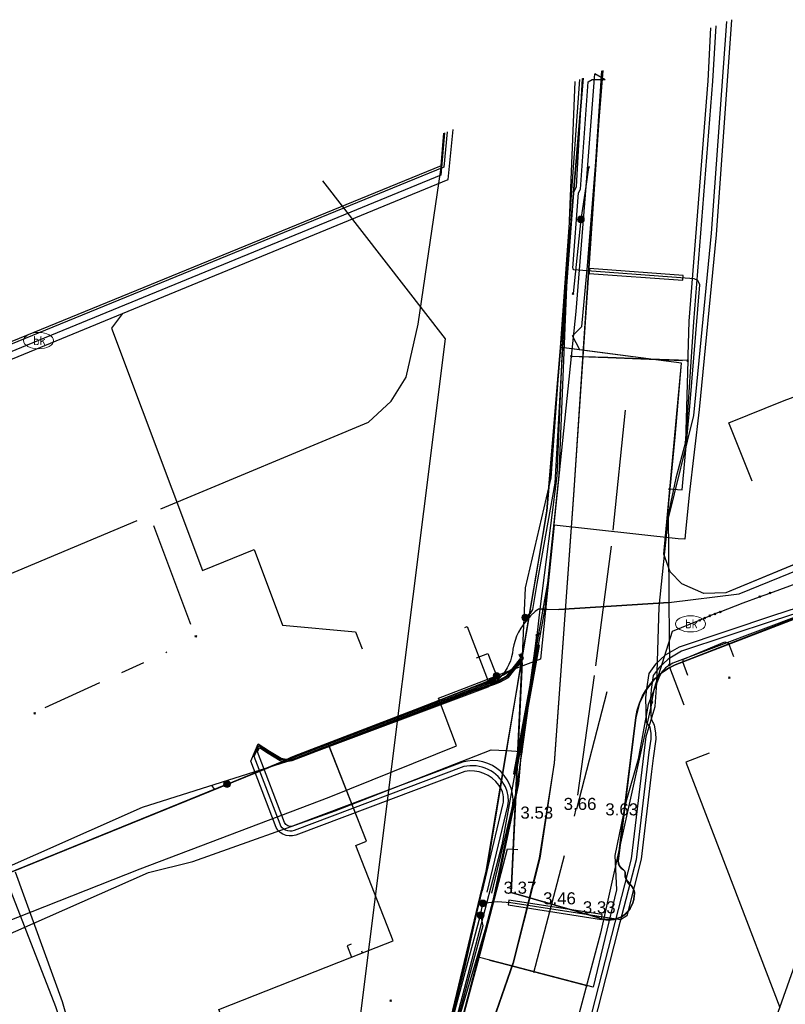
# Model space of a CAD drawing. Extents: x 102676 to 106538, y 417474 to 420545.
# Tile 110 of 112: x 105586 to 105650, y 419581 to 419662. Entities that reach past the tile are written whole.
import ezdxf
from ezdxf.enums import TextEntityAlignment as Align
from ezdxf.lldxf.tags import DXFTag

# ---------------------------------------------------------------- set-up
doc = ezdxf.new("R2010")
doc.units = 0
for name, pattern in [('AM-AS', [16, 10, -2, 2, -2]), ('DGN Style 3', [14.040647, 10.029034, -4.011614]), ('RI-OVERIG', [17, 5, -2, 2, -2, 0, -2, 2, -2])]:
    doc.linetypes.add(name, pattern=pattern)
doc.layers.get('0').update_dxf_attribs({"lineweight": 25})
for name, color, linetype, lineweight in [('00-Aslijn', 5, 'DGN Style 3', 25), ('B-WE-AM-AS-G', 10, 'AM-AS', 25), ('B-WE-KL-DATA_COAXKABEL_17_ZIGGO BV-G', 90, 'KL-DATA-N', 25), ('B-WE-KL-DATA_COAXKABEL_7_ZIGGO BV-G', 90, 'KL-DATA-N', 25), ('B-WE-KL-DATA_DUCT_ZIGGO BV-G', 90, 'Continuous', 25), ('B-WE-KL-DATA_EUROFIBER NEDERLAND BV-G', 90, 'KL-DATA-N', 25), ('B-WE-KL-DATA_HULPSTUK_KPN BV-S @ 0.5', 90, 'Continuous', 25), ('B-WE-KL-DATA_KABELBED_KPN BV-G', 90, 'Continuous', 25), ('B-WE-KL-DATA_KABELBED_ZIGGO BV-G', 90, 'Continuous', 25), ('B-WE-KL-DATA_MANTELBUIS_100_KPN BV-G', 90, 'Continuous', 25), ('B-WE-KL-DATA_MANTELBUIS_110_ZIGGO BV-G', 90, 'Continuous', 25), ('B-WE-KL-DATA_MANTELBUIS_160_ZIGGO BV-G', 90, 'Continuous', 25), ('B-WE-KL-DATA_MANTELBUIS_75_ZIGGO BV-G', 90, 'Continuous', 25), ('B-WE-KL-DATA_MANTELBUIS_90_ZIGGO BV-G', 90, 'Continuous', 25), ('B-WE-KL-DATA_MANTELBUIS_ASBESTCEMENT_100_KPN BV-G', 90, 'Continuous', 25), ('B-WE-KL-DATA_MANTELBUIS_ASBESTCEMENT_100_TENNET TSO-G', 90, 'Continuous', 25), ('B-WE-KL-DATA_MANTELBUIS_STAAL_125_KPN BV-G', 90, 'Continuous', 25), ('B-WE-KL-ET_LS_400 V_STEDIN NETBEHEER BV-G', 190, 'KL-LS-N', 25), ('B-WE-KL-ET_LS_HULPSTUK_STEDIN NETBEHEER BV-S @ 0.5', 190, 'Continuous', 25), ('B-WE-KL-ET_LS_MANTELBUIS_STAAL_110_STEDIN NETBEHEER BV-G', 190, 'Continuous', 25), ('B-WE-KL-ET_MS_13 KV_STEDIN NETBEHEER BV-G', 130, 'KL-MS-N', 25), ('B-WE-KL-ET_MS_6 KV_STEDIN NETBEHEER BV-G', 130, 'KL-MS-N', 25), ('B-WE-KL-ET_MS_HULPSTUK_STEDIN NETBEHEER BV-S @ 0.5', 130, 'Continuous', 25), ('B-WE-KL-GAS_LD_POLYETHYLEEN PE_25_0.1 BAR_STEDIN NETBEHEER BV-G', 50, 'KL-GAS-LD-N', 25), ('B-WE-KL-GAS_LD_POLYETHYLEEN PE_32_0.1 BAR_STEDIN NETBEHEER BV-G', 50, 'KL-GAS-LD-N', 25), ('B-WE-KL-GAS_LD_POLYETHYLEEN PE_63_0.1 BAR_STEDIN NETBEHEER BV-G', 50, 'KL-GAS-LD-N', 25), ('B-WE-KL-GAS_LD_POLYVINYLCHLORIDE PVC_110_0.1 BAR_STEDIN NETBEHEER BV-G', 50, 'KL-GAS-LD-N', 25), ('B-WE-KL-GAS_LD_POLYVINYLCHLORIDE PVC_200_0.1 BAR_STEDIN NETBEHEER BV-G', 50, 'KL-GAS-LD-N', 25), ('B-WE-KL-GAS_LD_POLYVINYLCHLORIDE PVC_32_0.1 BAR_STEDIN NETBEHEER BV-G', 50, 'KL-GAS-LD-N', 25), ('B-WE-KL-GAS_LD_STAAL_219_0.1 BAR_STEDIN NETBEHEER BV-G', 50, 'KL-GAS-LD-N', 25), ('B-WE-KL-OVERIG_HULPSTUK_STADSBEHEER GEMEENTE DORDRECHT-S @ 0.5', 8, 'Continuous', 25), ('B-WE-KL-WATER_ASBESTCEMENT_176_EVIDES INFRA-G', 170, 'KL-WATER-N', 25), ('B-WE-KL-WATER_EVIDES INFRA-S @ 0.5', 170, 'Continuous', 25), ('B-WE-KL-WATER_HPE_110_EVIDES INFRA-G', 170, 'KL-WATER-N', 25), ('B-WE-KL-WATER_HULPSTUK_EVIDES INFRA-S @ 0.5', 170, 'Continuous', 25), ('B-WE-KL-WATER_POLYVINYLCHLORIDE PVC_160_EVIDES INFRA-G', 170, 'KL-WATER-N', 25), ('B-WE-KL-WATER_POLYVINYLCHLORIDE PVC_200_EVIDES INFRA-G', 170, 'KL-WATER-N', 25), ('B-WE-OG-INFO_EUROFIBER NEDERLAND BV-G', 7, 'Continuous', 25), ('B-WE-RI-DRUK_HIGH DENSITY POLYETHYLENE HDPE_50_STADSBEHEER GEMEENTE DORDRECHT-G', 210, 'RI-PERS', 25), ('B-WE-RI-DRUK_HIGH DENSITY POLYETHYLENE HDPE_63_STADSBEHEER GEMEENTE DORDRECHT-G', 210, 'RI-PERS', 25), ('B-WE-RI-DRUK_HIGH DENSITY POLYETHYLENE HDPE_75_STADSBEHEER GEMEENTE DORDRECHT-G', 210, 'RI-PERS', 25), ('B-WE-RI-VRIJVERVAL_POLYVINYLCHLORIDE PVC_STADSBEHEER GEMEENTE DORDRECHT-G', 210, 'RI-OVERIG', 25), ('DTM-Hoogtecijfer', 7, 'Continuous', 25), ('Hoogtecijfer', 7, 'Continuous', 25), ('V-WE-KL-DATA_OVERIG_TENNET TSO-G', 90, 'KL-DATA-V', 25)]:
    doc.layers.add(name, color=color, linetype=linetype, lineweight=lineweight)
doc.styles.add('NLCS-ISO', font='NLCS-ISO.ttf')
doc.styles.get("Standard").update_dxf_attribs({"font": 'arial.ttf'})
tags = doc.linetypes.add('KL-DATA-N', pattern='A,4,-1,[101,NLCS.shx,S=0.5,R=0,X=0,Y=0],-1,4,-1,["D",Standard,S=1,R=0,X=-0.25,Y=-0.5],-1.5', length=12.5).pattern_tags.tags
tags[18] = DXFTag(74, 10)
tags = doc.linetypes.add('KL-DATA-V', pattern='A,2,[24,NLCS.shx,S=0.5,R=0,X=0,Y=0],2,-1,[101,NLCS.shx,S=0.5,R=0,X=0,Y=0],-1,2,[24,NLCS.shx,S=0.5,R=0,X=0,Y=0],2,-1,["D",Standard,S=1,R=0,X=-0.25,Y=-0.5],-1.5', length=12.5).pattern_tags.tags
tags[34] = DXFTag(74, 10)
tags = doc.linetypes.add('KL-GAS-LD-N', pattern='A,4,-1,[69,NLCS.shx,S=0.5,R=0,X=0,Y=0],-1,4,-1,["L",Standard,S=1,R=0,X=0.25,Y=-0.5],-2', length=13).pattern_tags.tags
tags[18] = DXFTag(74, 10)
tags = doc.linetypes.add('KL-LS-N', pattern='A,4,-1,[103,NLCS.shx,S=0.75,R=0,X=0,Y=0],-1,4,-1,["L",Standard,S=1,R=0,X=0,Y=-0.5],-2', length=13).pattern_tags.tags
tags[18] = DXFTag(74, 10)
tags = doc.linetypes.add('KL-MS-N', pattern='A,4,-1,[103,NLCS.shx,S=0.75,R=0,X=0,Y=0],-1,4,-1,["M",Standard,S=1,R=0,X=0,Y=-0.5],-2', length=13).pattern_tags.tags
tags[18] = DXFTag(74, 10)
doc.linetypes.add('KL-WATER-N', pattern='A,7,-0.5,[168,NLCS.shx,S=0.75,R=0,X=0.75,Y=0],-2', length=9.5)
tags = doc.linetypes.add('RI-PERS', pattern='A,7,-2,["P",Standard,S=1.8,R=0,X=-0.5,Y=-0.9],-2,7,-2,[102,NLCS.shx,S=1,R=180,X=0,Y=0],-2', length=22).pattern_tags.tags
tags[6] = DXFTag(74, 10)

# ---------------------------------------------------------------- blocks, each defined once
blk = doc.blocks.new('SKL-WTB_HULP_MOF-SO')
at = {"linetype": 'ByBlock', "lineweight": 18}
h = blk.add_hatch(color=0, dxfattribs=at)
h.dxf.hatch_style = 1
h.paths.add_polyline_path([(-0.5625, 0, 1), (0.5625, 0, 1)])
at = {"color": 0, "linetype": 'ByBlock', "lineweight": 18}
blk.add_circle((0, 0), 0.5625, dxfattribs=at)
at = {"color": 0, "linetype": 'ByBlock', "lineweight": 18, "style": 'NLCS-ISO', "flags": 1}
for tag, p in [('TYPE', (1.5, 0)), ('LABEL', (1.5, -1.5)), ('OMSCHRIJVING', (1.5, -3))]:
    blk.add_attdef(tag, p, '', height=1, dxfattribs=at)
blk = doc.blocks.new('SKL-WTB_HULP_OVERIG-SO')
at = {"color": 0, "linetype": 'ByBlock', "lineweight": 18}
for points in [[(-0.14, 0.14), (0.14, -0.14)], [(0.14, 0.14), (-0.14, -0.14)]]:
    blk.add_lwpolyline(points, dxfattribs=at)
at = {"color": 0, "linetype": 'ByBlock', "lineweight": 18, "style": 'NLCS-ISO', "flags": 1}
for tag, p in [('TYPE', (1.5, 0)), ('LABEL', (1.5, -1.5)), ('OMSCHRIJVING', (1.5, -3))]:
    blk.add_attdef(tag, p, '', height=1, dxfattribs=at)
blk = doc.blocks.new('SKL-WATER_BRANDKRAAN_BRANDPUT-SO')
at = {"color": 0, "linetype": 'ByBlock', "lineweight": 18}
blk.add_ellipse((0, 0), major_axis=(2.5, 0), ratio=0.54, dxfattribs=at)
at = {"color": 0, "linetype": 'ByBlock', "lineweight": 18, "style": 'NLCS-ISO'}
blk.add_text('bk', height=1.5, dxfattribs=at).set_placement((0.16, 0), align=Align.MIDDLE_CENTER)

msp = doc.modelspace()

# ---------------------------------------------------------------- linework, layer by layer
at = {"layer": '00-Aslijn'}
msp.add_lwpolyline([(105634.7704, 419606.4742), (105594.1453, 419450.9051), (105588.1292, 419428.1103), (105562.8108, 419332.1802), (105544.9226, 419263.662), (105518.8189, 419163.6754), (105489.8728, 419052.8017), (105450.554, 418902.7044), (105348.6917, 418513.8507), (105321.3012, 418409.289), (105298.4578, 418322.3755)], dxfattribs=at)
at = {"layer": 'B-WE-AM-AS-G'}
msp.add_polyline3d([(105636.269, 419629.835, 3.379), (105635.123, 419618.556, 3.658), (105633.715, 419607.833, 3.795), (105632.177, 419596.788, 3.661), (105632.0456, 419596.1851, 3.6454)], dxfattribs=at)
at = {"layer": 'B-WE-KL-DATA_COAXKABEL_17_ZIGGO BV-G', "flags": 128}
for points in [[(105688.558, 419626.865), (105688.152, 419627.832), (105687.625, 419628.071), (105686.139, 419632.343), (105686.071, 419632.5), (105685.336, 419632.169), (105685.075, 419631.423), (105676.235, 419627.84), (105659.094, 419620.657), (105644.621, 419614.685), (105642.794, 419614.648), (105640.966, 419615.431), (105639.996, 419616.439), (105639.474, 419617.895), (105640.425, 419627.584), (105640.956, 419633.73), (105632.518, 419634.84), (105631.907, 419635.996), (105632.696, 419636.784), (105633.155, 419641.794), (105634.443, 419658.002)], [(105687.386, 419626.155), (105687.317, 419626.343), (105688.11, 419626.676), (105686.139, 419632.343), (105686.071, 419632.5), (105685.336, 419632.169), (105685.075, 419631.423), (105676.235, 419627.84), (105659.094, 419620.657), (105644.621, 419614.685), (105642.794, 419614.648), (105640.966, 419615.431), (105639.996, 419616.439), (105639.474, 419617.895), (105640.425, 419627.584), (105640.956, 419633.73), (105631.426, 419634.982), (105630.925, 419635.018), (105632.531, 419657.247)], [(105559.387, 419581.761), (105559.413, 419581.451), (105559.357, 419581.187), (105559.241, 419580.896), (105569.661, 419585.174), (105609.257, 419601.232), (105624.732, 419607.294), (105626.186, 419607.881), (105627.726, 419608.9), (105626.811, 419589.856), (105634.116, 419587.737), (105634.295, 419587.669), (105634.479, 419587.618), (105634.677, 419587.582), (105634.884, 419587.566), (105635.112, 419587.571), (105635.37, 419587.608), (105635.585, 419587.664), (105635.966, 419587.83), (105636.244, 419588.015), (105636.476, 419588.23), (105636.703, 419588.521), (105636.926, 419588.981), (105637.002, 419589.275), (105637.037, 419589.603), (105637.044, 419589.713), (105637.04, 419589.835), (105637.012, 419589.992), (105636.945, 419590.179), (105636.866, 419590.319), (105636.787, 419590.421), (105636.69, 419590.489), (105636.591, 419590.576), (105636.466, 419590.724), (105636.352, 419590.93), (105636.287, 419591.139), (105636.265, 419591.361), (105636.277, 419591.443), (105636.266, 419591.543), (105636.223, 419591.646), (105636.144, 419591.735), (105636.07, 419591.781), (105635.987, 419591.846), (105635.889, 419591.947), (105635.794, 419592.09), (105635.733, 419592.235), (105635.693, 419592.451), (105635.7, 419592.622), (105637.163, 419604.348), (105637.281, 419604.961), (105637.46, 419605.537), (105637.727, 419606.149), (105637.961, 419606.563), (105638.289, 419607.035), (105638.686, 419607.495), (105639.06, 419607.85), (105639.358, 419608.091), (105639.784, 419608.382), (105640.431, 419608.726), (105653.575, 419613.785), (105656.544, 419614.984), (105686.755, 419627.679), (105687.317, 419626.343), (105688.11, 419626.676), (105687.625, 419628.071), (105688.152, 419627.832), (105688.558, 419626.865)], [(105687.386, 419626.155), (105687.317, 419626.343), (105686.755, 419627.679), (105656.544, 419614.984), (105653.575, 419613.785), (105640.431, 419608.726), (105639.784, 419608.382), (105639.358, 419608.091), (105639.06, 419607.85), (105638.686, 419607.495), (105638.289, 419607.035), (105637.961, 419606.563), (105637.727, 419606.149), (105637.46, 419605.537), (105637.281, 419604.961), (105637.163, 419604.348), (105635.7, 419592.622), (105635.693, 419592.451), (105635.733, 419592.235), (105635.794, 419592.09), (105635.889, 419591.947), (105635.987, 419591.846), (105636.07, 419591.781), (105636.144, 419591.735), (105636.223, 419591.646), (105636.266, 419591.543), (105636.277, 419591.443), (105636.265, 419591.361), (105636.287, 419591.139), (105636.352, 419590.93), (105636.466, 419590.724), (105636.591, 419590.576), (105636.69, 419590.489), (105636.787, 419590.421), (105636.866, 419590.319), (105636.945, 419590.179), (105637.012, 419589.992), (105637.04, 419589.835), (105637.044, 419589.713), (105637.037, 419589.603), (105637.002, 419589.275), (105636.926, 419588.981), (105636.703, 419588.521), (105636.476, 419588.23), (105636.244, 419588.015), (105635.966, 419587.83), (105635.585, 419587.664), (105635.37, 419587.608), (105635.112, 419587.571), (105634.884, 419587.566), (105634.677, 419587.582), (105634.479, 419587.618), (105634.295, 419587.669), (105634.116, 419587.737), (105626.811, 419589.856), (105627.714, 419608.641)], [(105627.714, 419608.641), (105627.726, 419608.9), (105626.186, 419607.881), (105624.732, 419607.294), (105609.257, 419601.232), (105569.661, 419585.174), (105561.345, 419581.759), (105523.215, 419566.118), (105510.405, 419561.024), (105472.342, 419544.874), (105453.503, 419537.156), (105444.025, 419533.319), (105442.893, 419536.119)]]:
    msp.add_lwpolyline(points, dxfattribs=at)
at = {"layer": 'B-WE-KL-DATA_COAXKABEL_7_ZIGGO BV-G', "flags": 128}
for points in [[(105641.178, 419605.372), (105639.989, 419608.491), (105640.431, 419608.726), (105653.575, 419613.785), (105656.544, 419614.984), (105686.755, 419627.679), (105687.317, 419626.343), (105688.11, 419626.676), (105687.625, 419628.071), (105688.152, 419627.832), (105688.558, 419626.865)], [(105622.993, 419611.821), (105623.185, 419611.895), (105624.918, 419607.369), (105609.257, 419601.232), (105569.661, 419585.174), (105559.241, 419580.896), (105559.357, 419581.187), (105559.413, 419581.451), (105559.387, 419581.761)], [(105613.567, 419585.555), (105613.232, 419585.423), (105613.598, 419584.492), (105617.05, 419585.851), (105613.937, 419593.756), (105614.819, 419594.11), (105611.661, 419602.174), (105609.257, 419601.232), (105569.661, 419585.174), (105559.241, 419580.896), (105559.357, 419581.187), (105559.413, 419581.451), (105559.387, 419581.761)]]:
    msp.add_lwpolyline(points, dxfattribs=at)
at = {"layer": 'B-WE-KL-DATA_DUCT_ZIGGO BV-G', "flags": 128}
for points in [[(105632.518, 419634.84), (105631.907, 419635.996), (105632.696, 419636.784), (105633.155, 419641.794), (105634.443, 419658.002)], [(105640.956, 419633.73), (105632.518, 419634.84)], [(105640.956, 419633.73), (105632.518, 419634.84)], [(105651.905, 419617.691), (105644.621, 419614.685), (105642.794, 419614.648), (105640.966, 419615.431), (105639.996, 419616.439), (105639.474, 419617.895), (105640.956, 419633.73)], [(105627.35, 419601.064), (105627.714, 419608.641)], [(105613.467, 419597.564), (105611.812, 419601.79)], [(105632.534, 419588.196), (105627.797, 419589.57)]]:
    msp.add_lwpolyline(points, dxfattribs=at)
at = {"layer": 'B-WE-KL-DATA_EUROFIBER NEDERLAND BV-G', "flags": 128}
for points in [[(105634.373, 419657.974), (105631.983, 419622.823), (105630.396, 419600.582), (105629.152, 419592.705), (105626.951, 419583.992), (105614.075, 419546.853), (105608.839, 419529.386), (105603.513, 419509.01), (105594.823, 419471.204), (105594.629, 419470.888), (105594.336, 419470.966), (105594.184, 419471.341), (105595.832, 419477.707)], [(105634.326, 419657.955), (105632, 419622.8), (105630.4, 419600.6), (105629.2, 419592.7), (105627, 419584), (105614.1, 419546.9), (105608.8, 419529.4), (105603.5, 419509), (105594.8, 419471.2), (105594.6, 419470.9), (105594.3, 419471), (105594.2, 419471.3), (105595.8, 419477.7)], [(105634.373, 419657.974), (105631.983, 419622.823), (105630.396, 419600.582), (105629.152, 419592.705), (105626.951, 419583.992), (105614.075, 419546.853), (105608.839, 419529.386), (105603.513, 419509.01), (105594.823, 419471.204)], [(105595.8, 419477.7), (105619.1, 419567.9), (105624.8, 419591.6), (105627.8, 419609.7), (105629.8, 419621.5), (105632.821, 419657.362)], [(105595.832, 419477.707), (105619.051, 419567.878), (105624.761, 419591.609), (105627.811, 419609.705), (105629.8, 419621.5), (105632.821, 419657.362)]]:
    msp.add_lwpolyline(points, dxfattribs=at)
at = {"layer": 'B-WE-KL-DATA_KABELBED_KPN BV-G', "flags": 128}
for points in [[(105643.794, 419661.69), (105643.528, 419657.12), (105641.955, 419637.167), (105641.293, 419627.189)], [(105643.363, 419661.52), (105643.13, 419657.15), (105641.557, 419637.202), (105641.482, 419634.374), (105641.47, 419633.951), (105641.47, 419633.95)], [(105631.194, 419638.31), (105632.789, 419657.349)], [(105633.747, 419657.727), (105633.009, 419648.373), (105632.191, 419638.007), (105631.807, 419634.296), (105631.807, 419634.295)], [(105633.241, 419649.955), (105633.009, 419648.373), (105632.609, 419645.648), (105631.961, 419639.495)], [(105629.46, 419613.33), (105629.462, 419613.33), (105629.823, 419613.327), (105630.773, 419613.318), (105639.904, 419613.896), (105639.905, 419613.896), (105645.743, 419614.612), (105658.314, 419619.733), (105686.846, 419632.571), (105695.172, 419636.04), (105704.316, 419640.216)], [(105601.604, 419500), (105618.275, 419565.201), (105622.985, 419583.621), (105624.76, 419591.611), (105626.445, 419601.607), (105628.309, 419612.658), (105629.537, 419619.942), (105629.786, 419621.49), (105631.194, 419638.31)], [(105631.195, 419638.31), (105630.614, 419624.398), (105629.215, 419613.333), (105628.94, 419611.156)], [(105631.807, 419634.296), (105629.897, 419615.797), (105629.462, 419613.332)], [(105641.47, 419633.951), (105637.568, 419634.092), (105634.827, 419634.19), (105631.807, 419634.296), (105631.807, 419634.296)], [(105632.462, 419634.273), (105634.827, 419634.19), (105637.568, 419634.092), (105641.044, 419633.966)], [(105641.47, 419633.95), (105641.293, 419627.189)], [(105641.293, 419627.189), (105640.493, 419624.206), (105639.847, 419621.185), (105639.897, 419614.824), (105639.904, 419613.896), (105639.945, 419608.706)], [(105639.905, 419613.896), (105630.775, 419613.318)], [(105629.46, 419613.33), (105629.215, 419613.333), (105629.097, 419613.335), (105628.819, 419613.136), (105628.429, 419612.787), (105628.309, 419612.658), (105627.95, 419612.225), (105627.63, 419611.762), (105627.44, 419611.439), (105627.277, 419611.101), (105627.143, 419610.751), (105627.038, 419610.391), (105626.964, 419610.023), (105626.923, 419609.698), (105626.856, 419609.378), (105626.762, 419609.064), (105626.643, 419608.759), (105626.498, 419608.466), (105626.33, 419608.185), (105626.139, 419607.919), (105625.926, 419607.67), (105625.694, 419607.439), (105625.443, 419607.229), (105625.176, 419607.04), (105624.894, 419606.874), (105609.323, 419601.044), (105596.233, 419596.886), (105569.677, 419585.126)], [(105629.462, 419613.332), (105629.462, 419613.33), (105629.103, 419611.296)], [(105650.954, 419612.887), (105640.363, 419608.914), (105640.219, 419608.854), (105640.08, 419608.785), (105639.945, 419608.706)], [(105629.103, 419611.296), (105628.897, 419610.117), (105627.699, 419601.532)], [(105629.104, 419611.298), (105628.897, 419610.117), (105627.704, 419601.571)], [(105627.664, 419601.617), (105628.804, 419610.081), (105628.941, 419611.164)], [(105628.94, 419611.156), (105628.804, 419610.081), (105627.664, 419601.617)], [(105639.945, 419608.706), (105639.945, 419608.706), (105639.78, 419608.591), (105639.626, 419608.461), (105639.485, 419608.318), (105639.356, 419608.163), (105639.242, 419607.998), (105639.144, 419607.822), (105639.061, 419607.639), (105638.177, 419605.427), (105637.351, 419600.915), (105636.333, 419597.341), (105635.433, 419592.902), (105635.558, 419590.06), (105633.623, 419582.002), (105625.914, 419584.015), (105624.078, 419584.493), (105624.078, 419584.493)], [(105346.612, 419488.294), (105346.613, 419488.294), (105354.018, 419491.52), (105373.877, 419500), (105374.751, 419500.373), (105386.56, 419505.396), (105402.947, 419512.259), (105448.712, 419530.675), (105464.712, 419536.943), (105500, 419552.359), (105500.163, 419552.431), (105511.84, 419557.237), (105524.541, 419562.664), (105559.255, 419576.754), (105568.235, 419580.547), (105570.473, 419581.142), (105578.785, 419583.577), (105596.765, 419591.496), (105600.422, 419592.426), (105612.241, 419596.61), (105625.156, 419601.684), (105626.445, 419601.607), (105627.657, 419601.534), (105627.699, 419601.532)], [(105627.664, 419601.617), (105627.657, 419601.534), (105627.599, 419600.814), (105627.44, 419598.853), (105625.417, 419589.302), (105624.731, 419586.987), (105618.275, 419565.201), (105610.728, 419539.732), (105599.07, 419491.129), (105590.849, 419461.916), (105586.584, 419444.184)], [(105627.699, 419601.531), (105627.599, 419600.814), (105627.27, 419598.455), (105625.304, 419589.176), (105624.731, 419586.987), (105624.078, 419584.493), (105624.078, 419584.492)], [(105624.078, 419584.492), (105612.644, 419540.8), (105610.38, 419532.407)], [(105625.031, 419584.244), (105625.914, 419584.015), (105633.169, 419582.12)]]:
    msp.add_lwpolyline(points, dxfattribs=at)
at = {"layer": 'B-WE-KL-DATA_KABELBED_ZIGGO BV-G', "flags": 128}
for points in [[(105632.518, 419634.84), (105631.907, 419635.996), (105632.696, 419636.784), (105633.155, 419641.794), (105634.443, 419658.002)], [(105630.925, 419635.018), (105632.531, 419657.247)], [(105268.698, 418290.605), (105609.353, 419539.885), (105621.392, 419635.736), (105611.213, 419648.839)], [(105627.753, 419609.463), (105628.023, 419615.098), (105630.145, 419624.226), (105630.925, 419635.018)], [(105631.426, 419634.982), (105630.925, 419635.018)], [(105632.518, 419634.84), (105631.426, 419634.982)], [(105640.956, 419633.73), (105632.518, 419634.84)], [(105651.905, 419617.691), (105644.621, 419614.685), (105642.794, 419614.648), (105640.966, 419615.431), (105639.996, 419616.439), (105639.474, 419617.895), (105640.956, 419633.73)], [(105656.712, 419615.054), (105640.431, 419608.726), (105639.989, 419608.491)], [(105622.993, 419611.821), (105623.185, 419611.895), (105624.918, 419607.369)], [(105627.726, 419608.9), (105626.186, 419607.881), (105624.918, 419607.369)], [(105627.714, 419608.641), (105627.726, 419608.9)], [(105627.726, 419608.9), (105627.753, 419609.463)], [(105627.35, 419601.064), (105627.714, 419608.641)], [(105639.989, 419608.491), (105639.358, 419608.091), (105638.686, 419607.495), (105637.961, 419606.563), (105637.46, 419605.537), (105637.163, 419604.348), (105635.693, 419592.451), (105635.794, 419592.09), (105636.223, 419591.646), (105636.352, 419590.93), (105636.866, 419590.319), (105637.012, 419589.992), (105637.037, 419589.603), (105636.926, 419588.981), (105636.703, 419588.521), (105636.244, 419588.015), (105635.966, 419587.83), (105635.37, 419587.608), (105634.479, 419587.618), (105632.534, 419588.196)], [(105641.178, 419605.372), (105639.989, 419608.491)], [(105624.918, 419607.369), (105611.661, 419602.174)], [(105610.795, 419601.835), (105584.614, 419591.238)], [(105611.661, 419602.174), (105610.795, 419601.835)], [(105611.812, 419601.79), (105611.661, 419602.174)], [(105613.467, 419597.564), (105611.812, 419601.79)], [(105627.797, 419589.57), (105626.811, 419589.856), (105627.35, 419601.064)], [(105613.567, 419585.555), (105613.232, 419585.423), (105613.598, 419584.492), (105617.05, 419585.851), (105613.937, 419593.756), (105614.819, 419594.11), (105613.467, 419597.564)], [(105632.534, 419588.196), (105627.797, 419589.57)]]:
    msp.add_lwpolyline(points, dxfattribs=at)
at = {"layer": 'B-WE-KL-DATA_MANTELBUIS_100_KPN BV-G', "flags": 128}
for points in [[(105639.905, 419613.896), (105630.775, 419613.318)], [(105629.104, 419611.298), (105628.897, 419610.117), (105627.704, 419601.571)], [(105629.104, 419611.298), (105628.897, 419610.117), (105627.704, 419601.571)]]:
    msp.add_lwpolyline(points, dxfattribs=at)
at = {"layer": 'B-WE-KL-DATA_MANTELBUIS_110_ZIGGO BV-G', "flags": 128}
msp.add_lwpolyline([(105632.534, 419588.196), (105627.797, 419589.57)], dxfattribs=at)
at = {"layer": 'B-WE-KL-DATA_MANTELBUIS_160_ZIGGO BV-G', "flags": 128}
msp.add_lwpolyline([(105640.956, 419633.73), (105632.518, 419634.84)], dxfattribs=at)
at = {"layer": 'B-WE-KL-DATA_MANTELBUIS_75_ZIGGO BV-G', "flags": 128}
msp.add_lwpolyline([(105613.467, 419597.564), (105611.812, 419601.79)], dxfattribs=at)
at = {"layer": 'B-WE-KL-DATA_MANTELBUIS_90_ZIGGO BV-G', "flags": 128}
msp.add_lwpolyline([(105627.35, 419601.064), (105627.714, 419608.641)], dxfattribs=at)
at = {"layer": 'B-WE-KL-DATA_MANTELBUIS_ASBESTCEMENT_100_KPN BV-G', "flags": 128}
msp.add_lwpolyline([(105627.664, 419601.617), (105628.804, 419610.081), (105628.941, 419611.164)], dxfattribs=at)
msp.add_lwpolyline([(105627.664, 419601.617), (105628.804, 419610.081), (105628.941, 419611.164)], dxfattribs=at)
msp.add_lwpolyline([(105627.664, 419601.617), (105628.804, 419610.081), (105628.941, 419611.164)], dxfattribs=at)
msp.add_lwpolyline([(105627.664, 419601.617), (105628.804, 419610.081), (105628.941, 419611.164)], dxfattribs=at)
at = {"layer": 'B-WE-KL-DATA_MANTELBUIS_ASBESTCEMENT_100_TENNET TSO-G', "flags": 128}
msp.add_lwpolyline([(105628.972, 419610.357), (105627.029, 419599.691), (105627.226, 419599.655), (105629.169, 419610.321), (105628.972, 419610.357)], dxfattribs=at)
at = {"layer": 'B-WE-KL-DATA_MANTELBUIS_STAAL_125_KPN BV-G', "flags": 128}
for points in [[(105632.462, 419634.273), (105634.827, 419634.19), (105637.568, 419634.092), (105641.044, 419633.966)], [(105625.031, 419584.244), (105625.914, 419584.015), (105633.169, 419582.12)]]:
    msp.add_lwpolyline(points, dxfattribs=at)
at = {"layer": 'B-WE-KL-ET_LS_400 V_STEDIN NETBEHEER BV-G', "flags": 128}
for points in [[(105632.709, 419657.318), (105632.206, 419648.354), (105631.997, 419647.875), (105631.26, 419637.915), (105630.452, 419623.797), (105628.959, 419615.455), (105628.6, 419613.302), (105628.365, 419612.952), (105627.996, 419612.639)], [(105639.856, 419623.309), (105641.015, 419623.217), (105641.642, 419630.133), (105642.46, 419640.234), (105642.308, 419640.578), (105642.012, 419640.732), (105632.022, 419641.475), (105631.967, 419641.539), (105631.936, 419641.615), (105632.397, 419647.844), (105632.577, 419648.16), (105633.203, 419657.048), (105633.543, 419657.236), (105634.624, 419657.242)], [(105633.762, 419657.733), (105634.624, 419657.242)], [(105708.56, 419636.357), (105696.318, 419630.838), (105694.8, 419630.183), (105668.662, 419619.184), (105660.338, 419615.711), (105659.803, 419615.603), (105658.331, 419615.491), (105657.299, 419615.385), (105653.586, 419614.005), (105648.643, 419612.388), (105640.944, 419609.842), (105639.837, 419609.198), (105639.092, 419608.501), (105638.599, 419607.833), (105638.434, 419606.678), (105638.368, 419605.904), (105638.393, 419604.53), (105638.452, 419604.202), (105638.572, 419603.933), (105638.621, 419603.869), (105638.691, 419603.72), (105638.803, 419603.079), (105638.811, 419602.548), (105638.596, 419600.983), (105638.462, 419599.866), (105637.609, 419592.607), (105636.414, 419587.909), (105635.887, 419587.571), (105626.8, 419588.99), (105625.668, 419589.088), (105624.484, 419588.944)], [(105704.625, 419635.086), (105693.317, 419630.004), (105660.261, 419616.093), (105659.75, 419615.99), (105658.299, 419615.88), (105657.21, 419615.782), (105653.454, 419614.383), (105648.579, 419612.801), (105640.748, 419610.179), (105639.597, 419609.521), (105638.792, 419608.768), (105638.234, 419607.995), (105638.036, 419606.723), (105637.958, 419605.982), (105638.02, 419603.964), (105638.313, 419603.56), (105638.403, 419603.043), (105638.411, 419602.572), (105638.254, 419601.488), (105637.184, 419592.549), (105635.664, 419586.715), (105629.059, 419560.856), (105618.916, 419522.129), (105609.85, 419488.684), (105604.337, 419468.134), (105604.215, 419465.241), (105605.534, 419461.252), (105603.586, 419456.095), (105603.884, 419455.704), (105611.118, 419448.57), (105616.431, 419443.079), (105624.412, 419435.308), (105625.067, 419434.553), (105625.827, 419433.478), (105626.457, 419432.338), (105627, 419431.005), (105627.471, 419429.103), (105627.606, 419427.804), (105629.936, 419410.202)], [(105641.475, 419607.843), (105641.055, 419608.974), (105641.12, 419609.203), (105644.549, 419610.616), (105644.849, 419610.525), (105645.269, 419609.409)], [(105625.229, 419589.797), (105626.889, 419596.727), (105626.962, 419597.148), (105626.979, 419597.574), (105626.94, 419598), (105626.846, 419598.417), (105626.699, 419598.819), (105626.5, 419599.199), (105626.254, 419599.55), (105625.964, 419599.866), (105625.635, 419600.142), (105625.274, 419600.373), (105624.886, 419600.555), (105624.477, 419600.685), (105624.056, 419600.761), (105623.628, 419600.782), (105623.202, 419600.747), (105622.784, 419600.657), (105608.694, 419595.349), (105608.493, 419595.321), (105608.298, 419595.37), (105608.138, 419595.489), (105608.036, 419595.66), (105605.786, 419601.505), (105605.948, 419601.881), (105606.673, 419601.4), (105607.668, 419600.799), (105608.158, 419600.709), (105608.671, 419600.785), (105623.723, 419606.558), (105625.391, 419607.09), (105625.884, 419607.278), (105626.599, 419607.666), (105627.843, 419609.242), (105627.683, 419609.657)], [(105623.963, 419609.302), (105624.896, 419609.661), (105625.632, 419607.748), (105624.81, 419607.239), (105624.816, 419607.22)], [(105624.434, 419589.983), (105626.144, 419597.124), (105626.182, 419597.335), (105626.197, 419597.549), (105626.188, 419597.763), (105626.156, 419597.976), (105626.1, 419598.184), (105626.022, 419598.384), (105625.923, 419598.575), (105625.803, 419598.754), (105625.542, 419599.059), (105625.242, 419599.326), (105624.909, 419599.548), (105624.549, 419599.723), (105624.17, 419599.847), (105623.778, 419599.917), (105623.38, 419599.933), (105622.985, 419599.893), (105608.964, 419594.615), (105608.698, 419594.551), (105608.425, 419594.541), (105608.156, 419594.586), (105607.904, 419594.685), (105607.678, 419594.833), (105607.488, 419595.023), (105607.341, 419595.249), (105605.232, 419600.726), (105605.859, 419602.179), (105606.779, 419601.57), (105607.74, 419600.989), (105608.162, 419600.911), (105608.619, 419600.979), (105623.657, 419606.746), (105625.325, 419607.278), (105625.8, 419607.46), (105626.467, 419607.822), (105627.615, 419609.276), (105627.497, 419609.585)], [(105624.83, 419589.889), (105626.539, 419597.028), (105626.595, 419597.43), (105626.581, 419597.836), (105626.498, 419598.235), (105626.349, 419598.614), (105626.225, 419598.842), (105626.083, 419599.059), (105625.923, 419599.263), (105625.747, 419599.453), (105625.556, 419599.628), (105625.351, 419599.786), (105625.134, 419599.927), (105624.907, 419600.049), (105624.67, 419600.152), (105624.425, 419600.235), (105624.175, 419600.296), (105623.921, 419600.337), (105623.664, 419600.356), (105623.406, 419600.354), (105623.15, 419600.33), (105622.897, 419600.285), (105608.823, 419594.986), (105608.648, 419594.941), (105608.469, 419594.93), (105608.292, 419594.954), (105608.124, 419595.012), (105607.972, 419595.102), (105607.841, 419595.22), (105607.737, 419595.361), (105607.663, 419595.521), (105605.509, 419601.114), (105605.903, 419602.03), (105606.726, 419601.485), (105607.704, 419600.894), (105608.16, 419600.81), (105608.645, 419600.882), (105623.69, 419606.652), (105625.358, 419607.184), (105625.842, 419607.369), (105626.533, 419607.744), (105627.729, 419609.259), (105627.59, 419609.621)], [(105603.261, 419598.837), (105607.847, 419600.697), (105608.582, 419601.072), (105609.227, 419601.329), (105623.624, 419606.84), (105625.292, 419607.372)], [(105603.261, 419598.837), (105578.6, 419588.808), (105551.017, 419577.849), (105529.582, 419568.651), (105510.374, 419560.995), (105465.949, 419542.414), (105453.587, 419537.027), (105447.097, 419534.387), (105440.69, 419531.772), (105413.803, 419520.654), (105400.063, 419515.218), (105391.869, 419511.816), (105369.506, 419502.52), (105359.473, 419498.381), (105352.484, 419495.446), (105302.499, 419474.671), (105292.18, 419470.605), (105281.957, 419466.412), (105279.43, 419465.492), (105269.47, 419462.104), (105258.756, 419460.15), (105236.7, 419456.341), (105227.173, 419454.7)], [(105602.217, 419598.413), (105602.02, 419598.7)], [(105619.641, 419563.97), (105618.948, 419564.742), (105620.557, 419570.965), (105624.374, 419585.181), (105626.528, 419593.458), (105627.368, 419593.414)], [(105624.292, 419587.964), (105624.484, 419588.944)], [(105621.881, 419578.977), (105624.292, 419587.964)], [(105624.292, 419587.964), (105624.481, 419587.078), (105623.632, 419583.927)], [(105623.632, 419583.927), (105618.174, 419563.659), (105610.175, 419533.353), (105601.68, 419502.015), (105598.599, 419490.231), (105589.63, 419459.09), (105584.029, 419437.672), (105580.705, 419425.362), (105566.403, 419370.665), (105559.843, 419346.486), (105553.47, 419323.51), (105553.635, 419322.457), (105552.28, 419317.265), (105551.628, 419316.392), (105541.822, 419278.072), (105535.489, 419253.889), (105529.29, 419229.655), (105522.843, 419205.495), (105515.507, 419176.384), (105509.578, 419153.423), (105546.477, 419144.63)]]:
    msp.add_lwpolyline(points, dxfattribs=at)
at = {"layer": 'B-WE-KL-ET_LS_MANTELBUIS_STAAL_110_STEDIN NETBEHEER BV-G', "flags": 128}
for points in [[(105633.302, 419641.179), (105641.05, 419640.603), (105641.08, 419641.001), (105633.332, 419641.577), (105633.302, 419641.179)], [(105626.571, 419588.823), (105634.305, 419587.615), (105634.367, 419588.011), (105626.633, 419589.219), (105626.571, 419588.823)]]:
    msp.add_lwpolyline(points, dxfattribs=at)
at = {"layer": 'B-WE-KL-ET_MS_13 KV_STEDIN NETBEHEER BV-G', "flags": 128}
for points in [[(105593.68, 419423.45), (105601.671, 419453.346), (105602.722, 419454.939), (105603.173, 419456.089), (105605.11, 419461.26), (105603.813, 419465.185), (105603.939, 419468.194), (105609.464, 419488.788), (105618.527, 419522.232), (105628.673, 419560.958), (105636.796, 419592.649), (105638.006, 419602.793), (105638.77, 419605.269), (105638.894, 419607.21), (105639.101, 419613.544), (105639.854, 419620.779), (105641.976, 419629.402), (105643.429, 419644.506), (105644.708, 419662.051)], [(105621.529, 419652.908), (105621.244, 419649.981), (105456.935, 419582.771), (105316.941, 419525.349), (105261.227, 419502.25), (105256.353, 419500.111), (105254.606, 419498.328), (105256.433, 419484.35), (105253.785, 419484.02)], [(105252.868, 419484.064), (105256.265, 419484.48), (105254.448, 419498.381), (105256.266, 419500.237), (105261.171, 419502.389), (105284.284, 419512.155), (105416.068, 419566.271), (105621.057, 419650.12), (105621.32, 419652.825)]]:
    msp.add_lwpolyline(points, dxfattribs=at)
at = {"layer": 'B-WE-KL-ET_MS_6 KV_STEDIN NETBEHEER BV-G', "flags": 128}
for points in [[(105645.104, 419662.207), (105643.821, 419644.374), (105642.426, 419629.887), (105641.593, 419622.811), (105641.271, 419619.745), (105641.224, 419619.133), (105640.68, 419619.176), (105630.386, 419620.292), (105629.254, 419609.179), (105625.609, 419607.804)], [(105097.964, 419430.032), (105099.111, 419430.194), (105134.169, 419435.816), (105163.204, 419440.306), (105172.892, 419441.874), (105181.915, 419443.678), (105196.462, 419445.978), (105212.031, 419448.552), (105233.277, 419452.174), (105245.844, 419454.368), (105259.904, 419456.72), (105262.103, 419457.121), (105264.289, 419457.581), (105266.461, 419458.101), (105268.618, 419458.68), (105270.757, 419459.318), (105272.876, 419460.014), (105274.975, 419460.767), (105311.277, 419474.925), (105329.772, 419482.937), (105390.278, 419508.48), (105392.628, 419509.388), (105437.408, 419527.294), (105466.994, 419539.498), (105501.681, 419553.546), (105535.198, 419567.386), (105551.328, 419574.13), (105566.786, 419580.268), (105596.065, 419591.806), (105611.746, 419597.739), (105622.305, 419602.021), (105620.801, 419605.973), (105625.609, 419607.804)]]:
    msp.add_lwpolyline(points, dxfattribs=at)
at = {"layer": 'B-WE-KL-GAS_LD_POLYETHYLEEN PE_25_0.1 BAR_STEDIN NETBEHEER BV-G', "flags": 128}
msp.add_lwpolyline([(105646.797, 419623.947), (105644.868, 419628.79), (105649.464, 419630.634), (105673.858, 419639.66), (105673.921, 419639.491), (105674.35, 419639.65)], dxfattribs=at)
at = {"layer": 'B-WE-KL-GAS_LD_POLYETHYLEEN PE_32_0.1 BAR_STEDIN NETBEHEER BV-G', "flags": 128}
msp.add_lwpolyline([(105590.445, 419564.565), (105589.361, 419567.338), (105597.307, 419570.443), (105596.135, 419573.442), (105604.003, 419576.517), (105602.573, 419580.146), (105614.5, 419584.847), (105614.443, 419584.986)], dxfattribs=at)
at = {"layer": 'B-WE-KL-GAS_LD_POLYETHYLEEN PE_63_0.1 BAR_STEDIN NETBEHEER BV-G', "flags": 128}
msp.add_lwpolyline([(105594.596, 419637.844), (105593.686, 419636.646), (105601.216, 419616.551), (105605.505, 419618.272), (105607.857, 419612.023), (105613.913, 419611.47), (105614.469, 419610.039)], dxfattribs=at)
at = {"layer": 'B-WE-KL-GAS_LD_POLYVINYLCHLORIDE PVC_110_0.1 BAR_STEDIN NETBEHEER BV-G', "flags": 128}
msp.add_lwpolyline([(105630.595, 419529.225), (105631.396, 419530.308), (105657.59, 419604.27), (105660.176, 419605.421), (105683.892, 419615.355)], dxfattribs=at)
at = {"layer": 'B-WE-KL-GAS_LD_POLYVINYLCHLORIDE PVC_200_0.1 BAR_STEDIN NETBEHEER BV-G', "flags": 128}
for points in [[(105594.596, 419637.844), (105621.604, 419648.963), (105622.013, 419653.099)], [(105568.144, 419626.954), (105594.596, 419637.844)]]:
    msp.add_lwpolyline(points, dxfattribs=at)
at = {"layer": 'B-WE-KL-GAS_LD_POLYVINYLCHLORIDE PVC_32_0.1 BAR_STEDIN NETBEHEER BV-G', "flags": 128}
msp.add_lwpolyline([(105643.232, 419601.402), (105641.298, 419600.659), (105649.106, 419580.315)], dxfattribs=at)
at = {"layer": 'B-WE-KL-GAS_LD_STAAL_219_0.1 BAR_STEDIN NETBEHEER BV-G', "flags": 128}
msp.add_lwpolyline([(105580.459, 419602.725), (105582.905, 419596.13), (105589.029, 419580.401), (105594.053, 419565.819)], dxfattribs=at)
at = {"layer": 'B-WE-KL-WATER_ASBESTCEMENT_176_EVIDES INFRA-G', "flags": 128}
msp.add_lwpolyline([(105638.491, 419605.624), (105634.228, 419586.487), (105618.548, 419527.726)], dxfattribs=at)
at = {"layer": 'B-WE-KL-WATER_HPE_110_EVIDES INFRA-G', "flags": 128}
for points in [[(105644.16, 419613.112), (105643.296, 419612.785)], [(105642.443, 419612.42), (105643.296, 419612.785)]]:
    msp.add_lwpolyline(points, dxfattribs=at)
at = {"layer": 'B-WE-KL-WATER_POLYVINYLCHLORIDE PVC_160_EVIDES INFRA-G', "flags": 128}
for points in [[(105648.278, 419614.675), (105651.604, 419615.872)], [(105647.426, 419614.368), (105648.278, 419614.675)], [(105644.16, 419613.112), (105646.049, 419613.873), (105647.426, 419614.368)], [(105638.491, 419605.624), (105638.716, 419606.781), (105640.215, 419611.521), (105642.443, 419612.42)]]:
    msp.add_lwpolyline(points, dxfattribs=at)
at = {"layer": 'B-WE-KL-WATER_POLYVINYLCHLORIDE PVC_200_EVIDES INFRA-G', "flags": 128}
for points in [[(105621.302, 419652.818), (105620.979, 419649.321), (105599.406, 419640.443), (105587.632, 419635.603), (105568.76, 419627.832)], [(105585.687, 419591.553), (105589.604, 419580.805), (105595.051, 419561.602), (105587.451, 419537.306), (105611.18, 419530.918), (105619.577, 419528.665), (105620.017, 419528.538), (105620.204, 419528.164), (105618.864, 419522.863)]]:
    msp.add_lwpolyline(points, dxfattribs=at)
at = {"layer": 'B-WE-OG-INFO_EUROFIBER NEDERLAND BV-G', "flags": 128}
msp.add_lwpolyline([(105634.326, 419657.955), (105632, 419622.8), (105630.4, 419600.6), (105629.2, 419592.7), (105627, 419584), (105614.1, 419546.9), (105608.8, 419529.4), (105603.5, 419509), (105594.8, 419471.2)], dxfattribs=at)
at = {"layer": 'B-WE-RI-DRUK_HIGH DENSITY POLYETHYLENE HDPE_50_STADSBEHEER GEMEENTE DORDRECHT-G', "flags": 128}
msp.add_lwpolyline([(105600.257, 419612.06), (105597.192, 419620.249)], dxfattribs=at)
at = {"layer": 'B-WE-RI-DRUK_HIGH DENSITY POLYETHYLENE HDPE_63_STADSBEHEER GEMEENTE DORDRECHT-G', "flags": 128}
msp.add_lwpolyline([(105555.779, 419603.897), (105595.804, 419620.701)], dxfattribs=at)
at = {"layer": 'B-WE-RI-DRUK_HIGH DENSITY POLYETHYLENE HDPE_75_STADSBEHEER GEMEENTE DORDRECHT-G', "flags": 128}
msp.add_lwpolyline([(105597.786, 419621.658), (105614.992, 419628.827), (105616.865, 419630.577), (105618.115, 419632.577), (105619.114, 419636.952), (105620.988, 419649.766), (105621.248, 419652.797)], dxfattribs=at)
at = {"layer": 'B-WE-RI-VRIJVERVAL_POLYVINYLCHLORIDE PVC_STADSBEHEER GEMEENTE DORDRECHT-G', "flags": 128}
msp.add_lwpolyline([(105588.178, 419605.197), (105599.683, 419610.439)], dxfattribs=at)
at = {"layer": 'V-WE-KL-DATA_OVERIG_TENNET TSO-G', "flags": 128}
msp.add_lwpolyline([(105632.116, 419657.084), (105630.774, 419624.452), (105629.627, 419613.394), (105626.059, 419593.805), (105619.507, 419568.753), (105587.865, 419447.813), (105585.483, 419447.45), (105584.482, 419443.566), (105586.139, 419441.322), (105569.062, 419376.312), (105567.773, 419375.085)], dxfattribs=at)

# ---------------------------------------------------------------- block references
at = {"layer": 'B-WE-KL-DATA_HULPSTUK_KPN BV-S @ 0.5', "xscale": 0.5, "yscale": 0.5, "zscale": 0.5}
for name, p in [('SKL-WTB_HULP_OVERIG-SO', (105633.241, 419649.955)), ('SKL-WTB_HULP_MOF-SO', (105632.609, 419645.648)), ('SKL-WTB_HULP_MOF-SO', (105632.609, 419645.648)), ('SKL-WTB_HULP_OVERIG-SO', (105631.961, 419639.495)), ('SKL-WTB_HULP_OVERIG-SO', (105631.194, 419638.31)), ('SKL-WTB_HULP_OVERIG-SO', (105631.194, 419638.31)), ('SKL-WTB_HULP_OVERIG-SO', (105631.195, 419638.31)), ('SKL-WTB_HULP_OVERIG-SO', (105631.807, 419634.296)), ('SKL-WTB_HULP_OVERIG-SO', (105631.807, 419634.296)), ('SKL-WTB_HULP_OVERIG-SO', (105631.807, 419634.295)), ('SKL-WTB_HULP_OVERIG-SO', (105641.47, 419633.951)), ('SKL-WTB_HULP_OVERIG-SO', (105641.47, 419633.95)), ('SKL-WTB_HULP_OVERIG-SO', (105641.47, 419633.95)), ('SKL-WTB_HULP_OVERIG-SO', (105641.293, 419627.189)), ('SKL-WTB_HULP_OVERIG-SO', (105641.293, 419627.189)), ('SKL-WTB_HULP_OVERIG-SO', (105641.293, 419627.189)), ('SKL-WTB_HULP_OVERIG-SO', (105629.46, 419613.33)), ('SKL-WTB_HULP_OVERIG-SO', (105629.46, 419613.33)), ('SKL-WTB_HULP_OVERIG-SO', (105629.462, 419613.332)), ('SKL-WTB_HULP_OVERIG-SO', (105629.462, 419613.332)), ('SKL-WTB_HULP_OVERIG-SO', (105629.103, 419611.296)), ('SKL-WTB_HULP_OVERIG-SO', (105629.103, 419611.296)), ('SKL-WTB_HULP_OVERIG-SO', (105628.94, 419611.156)), ('SKL-WTB_HULP_OVERIG-SO', (105628.94, 419611.156)), ('SKL-WTB_HULP_OVERIG-SO', (105639.945, 419608.706)), ('SKL-WTB_HULP_OVERIG-SO', (105639.945, 419608.706)), ('SKL-WTB_HULP_OVERIG-SO', (105639.945, 419608.706)), ('SKL-WTB_HULP_OVERIG-SO', (105627.664, 419601.617)), ('SKL-WTB_HULP_OVERIG-SO', (105627.664, 419601.617)), ('SKL-WTB_HULP_OVERIG-SO', (105627.699, 419601.532)), ('SKL-WTB_HULP_OVERIG-SO', (105627.699, 419601.532)), ('SKL-WTB_HULP_OVERIG-SO', (105627.699, 419601.531)), ('SKL-WTB_HULP_OVERIG-SO', (105624.078, 419584.493)), ('SKL-WTB_HULP_OVERIG-SO', (105624.078, 419584.492)), ('SKL-WTB_HULP_OVERIG-SO', (105624.078, 419584.492))]:
    msp.add_blockref(name, p, dxfattribs=at)
at = {"layer": 'B-WE-KL-ET_LS_HULPSTUK_STEDIN NETBEHEER BV-S @ 0.5', "xscale": 0.5, "yscale": 0.5, "zscale": 0.5}
for p in [(105627.996, 419612.639), (105625.292, 419607.372), (105603.261, 419598.837), (105624.484, 419588.944), (105624.292, 419587.964)]:
    msp.add_blockref('SKL-WTB_HULP_MOF-SO', p, dxfattribs=at)
at = {"layer": 'B-WE-KL-ET_MS_HULPSTUK_STEDIN NETBEHEER BV-S @ 0.5', "xscale": 0.5, "yscale": 0.5, "zscale": 0.5}
msp.add_blockref('SKL-WTB_HULP_MOF-SO', (105625.609, 419607.804), dxfattribs=at)
at = {"layer": 'B-WE-KL-OVERIG_HULPSTUK_STADSBEHEER GEMEENTE DORDRECHT-S @ 0.5', "xscale": 0.5, "yscale": 0.5, "zscale": 0.5}
for p in [(105600.676, 419611.076), (105587.31, 419604.701), (105616.833, 419580.893)]:
    msp.add_blockref('SKL-WTB_HULP_OVERIG-SO', p, dxfattribs=at)
at = {"layer": 'B-WE-KL-WATER_EVIDES INFRA-S @ 0.5', "xscale": 0.5, "yscale": 0.5, "zscale": 0.5}
for p in [(105587.632, 419635.603), (105641.699, 419612.12)]:
    msp.add_blockref('SKL-WATER_BRANDKRAAN_BRANDPUT-SO', p, dxfattribs=at)
at = {"layer": 'B-WE-KL-WATER_HULPSTUK_EVIDES INFRA-S @ 0.5', "xscale": 0.5, "yscale": 0.5, "zscale": 0.5}
for p in [(105648.278, 419614.675), (105647.426, 419614.368), (105643.728, 419612.948), (105644.16, 419613.112), (105642.443, 419612.42), (105642.87, 419612.602), (105643.296, 419612.785), (105644.92, 419607.65), (105638.491, 419605.624)]:
    msp.add_blockref('SKL-WTB_HULP_OVERIG-SO', p, dxfattribs=at)

# ---------------------------------------------------------------- texts
at = {"layer": 'DTM-Hoogtecijfer', "linetype": 'Continuous', "lineweight": 0}
for s, p in [('3.63', (105634.6309, 419596.242)), ('3.63', (105634.6309, 419596.242)), ('3.63', (105634.6309, 419596.242)), ('3.37', (105626.1949, 419589.749)), ('3.37', (105626.1949, 419589.749)), ('3.37', (105626.1949, 419589.749)), ('3.46', (105629.4709, 419588.866)), ('3.46', (105629.4709, 419588.866)), ('3.46', (105629.4709, 419588.866)), ('3.46', (105629.4709, 419588.866)), ('3.33', (105632.7699, 419588.119)), ('3.33', (105632.7699, 419588.119)), ('3.33', (105632.7699, 419588.119))]:
    msp.add_text(s, height=1, dxfattribs=at).set_placement(p)
at = {"layer": 'Hoogtecijfer', "linetype": 'Continuous', "lineweight": 0}
for s, p in [('3.66', (105631.1779, 419596.695)), ('3.66', (105631.1779, 419596.695)), ('3.66', (105631.1779, 419596.695)), ('3.53', (105627.5899, 419595.971)), ('3.53', (105627.5899, 419595.971)), ('3.53', (105627.5899, 419595.971))]:
    msp.add_text(s, height=1, dxfattribs=at).set_placement(p)

doc.saveas('drawing.dxf')
